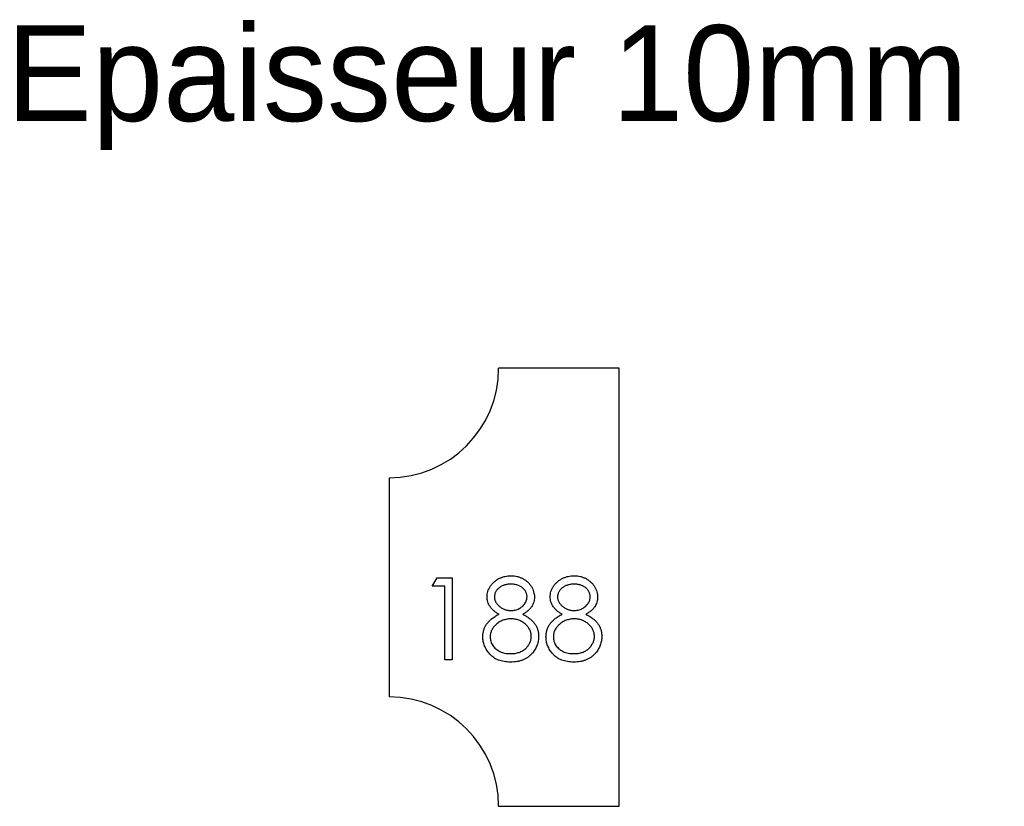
# Model space of a CAD drawing. Header units: millimetres. Extents: x 59 to 239, y 149 to 292.
import ezdxf

# ---------------------------------------------------------------- set-up
doc = ezdxf.new("R2010")
doc.units = ezdxf.units.MM

msp = doc.modelspace()

# ---------------------------------------------------------------- linework, layer by layer
at = {"color": 7, "linetype": 'Continuous', "lineweight": 25}
for p, q in [((168.79, 228.62), (146.79, 228.62)), ((168.79, 148.62), (168.79, 228.62)), ((126.79, 208.62), (126.79, 168.62)), ((146.79, 148.62), (168.79, 148.62))]:
    msp.add_line(p, q, dxfattribs=at)
at = {"color": 1, "linetype": 'Continuous', "lineweight": 25}
for p, q in [((134.67, 188.81), (135.55, 190.35)), ((135.55, 190.35), (138.32, 190.35)), ((138.32, 190.35), (138.32, 175.35)), ((136.98, 188.81), (134.67, 188.81)), ((136.98, 175.35), (136.98, 188.81)), ((138.32, 175.35), (136.98, 175.35))]:
    msp.add_line(p, q, dxfattribs=at)
for centre, start, end in [((126.79, 228.62), 270, 0), ((126.79, 148.62), 0, 90)]:
    msp.add_arc(centre, 20, start, end)
for points, knots in [([(144.67, 186.88), (144.68, 187.04), (144.69, 187.36), (144.81, 187.84), (144.99, 188.31), (145.24, 188.77), (145.56, 189.2), (145.94, 189.59), (146.37, 189.93), (146.85, 190.22), (147.37, 190.45), (147.92, 190.61), (148.48, 190.71), (148.87, 190.72), (149.07, 190.73)], [0, 0, 0, 0, 0.074056, 0.148865, 0.22666, 0.308132, 0.391177, 0.473947, 0.557942, 0.645001, 0.733373, 0.821098, 0.90929, 1, 1, 1, 1]), ([(149.07, 190.73), (149.26, 190.72), (149.63, 190.71), (150.19, 190.61), (150.72, 190.44), (151.22, 190.21), (151.69, 189.92), (152.1, 189.58), (152.47, 189.2), (152.77, 188.76), (153.02, 188.3), (153.19, 187.82), (153.3, 187.34), (153.32, 187), (153.32, 186.84)], [0, 0, 0, 0, 0.089403, 0.176293, 0.262607, 0.34942, 0.435467, 0.518891, 0.600969, 0.683865, 0.765824, 0.844888, 0.922285, 1, 1, 1, 1]), ([(156.21, 186.88), (156.22, 187.04), (156.23, 187.36), (156.34, 187.84), (156.53, 188.31), (156.78, 188.77), (157.1, 189.2), (157.47, 189.59), (157.91, 189.93), (158.39, 190.22), (158.91, 190.45), (159.46, 190.61), (160.02, 190.71), (160.41, 190.72), (160.61, 190.73)], [0, 0, 0, 0, 0.074056, 0.148865, 0.22666, 0.308132, 0.391177, 0.473947, 0.557942, 0.645001, 0.733373, 0.821098, 0.90929, 1, 1, 1, 1]), ([(160.61, 190.73), (160.8, 190.72), (161.17, 190.71), (161.72, 190.61), (162.25, 190.44), (162.76, 190.21), (163.23, 189.92), (163.64, 189.58), (164.01, 189.2), (164.31, 188.76), (164.56, 188.3), (164.73, 187.82), (164.84, 187.34), (164.86, 187), (164.86, 186.84)], [0, 0, 0, 0, 0.089403, 0.176293, 0.262607, 0.34942, 0.435467, 0.518891, 0.600969, 0.683865, 0.765824, 0.844888, 0.922285, 1, 1, 1, 1]), ([(148.99, 189.19), (148.89, 189.19), (148.68, 189.18), (148.38, 189.15), (148.09, 189.1), (147.82, 189.02), (147.56, 188.93), (147.31, 188.81), (147.08, 188.67), (146.86, 188.51), (146.66, 188.33), (146.49, 188.15), (146.35, 187.95), (146.22, 187.75), (146.13, 187.54), (146.07, 187.32), (146.02, 187.09), (146.02, 186.94), (146.02, 186.86)], [0, 0, 0, 0, 0.075221, 0.147165, 0.216383, 0.283941, 0.350301, 0.414972, 0.479181, 0.544184, 0.607558, 0.667324, 0.725168, 0.781029, 0.834891, 0.889471, 0.944089, 1, 1, 1, 1]), ([(151.98, 186.89), (151.98, 186.96), (151.97, 187.1), (151.93, 187.31), (151.87, 187.52), (151.79, 187.72), (151.68, 187.91), (151.55, 188.11), (151.39, 188.29), (151.21, 188.47), (151.01, 188.64), (150.79, 188.79), (150.54, 188.91), (150.27, 189.02), (149.98, 189.09), (149.67, 189.15), (149.34, 189.18), (149.11, 189.19), (148.99, 189.19)], [0, 0, 0, 0, 0.050887, 0.101004, 0.151725, 0.203028, 0.256199, 0.311374, 0.369279, 0.430507, 0.492993, 0.556503, 0.622108, 0.690284, 0.761455, 0.836405, 0.915512, 1, 1, 1, 1]), ([(160.53, 189.19), (160.42, 189.19), (160.22, 189.18), (159.92, 189.15), (159.63, 189.1), (159.36, 189.02), (159.09, 188.93), (158.85, 188.81), (158.62, 188.67), (158.4, 188.51), (158.2, 188.33), (158.03, 188.15), (157.88, 187.95), (157.76, 187.75), (157.67, 187.54), (157.61, 187.32), (157.56, 187.09), (157.56, 186.94), (157.56, 186.86)], [0, 0, 0, 0, 0.075221, 0.147165, 0.216383, 0.283941, 0.350301, 0.414972, 0.479181, 0.544184, 0.607558, 0.667324, 0.725168, 0.781029, 0.834891, 0.889471, 0.944089, 1, 1, 1, 1]), ([(163.52, 186.89), (163.51, 186.96), (163.51, 187.1), (163.47, 187.31), (163.41, 187.52), (163.33, 187.72), (163.22, 187.91), (163.09, 188.11), (162.93, 188.29), (162.75, 188.47), (162.55, 188.64), (162.33, 188.79), (162.08, 188.91), (161.81, 189.02), (161.52, 189.09), (161.21, 189.15), (160.88, 189.18), (160.65, 189.19), (160.53, 189.19)], [0, 0, 0, 0, 0.050887, 0.101004, 0.151725, 0.203028, 0.256199, 0.311374, 0.369279, 0.430507, 0.492993, 0.556503, 0.622108, 0.690284, 0.761455, 0.836405, 0.915512, 1, 1, 1, 1]), ([(146.86, 183.7), (146.69, 183.8), (146.35, 183.98), (145.9, 184.31), (145.52, 184.68), (145.21, 185.08), (144.97, 185.51), (144.8, 185.95), (144.69, 186.41), (144.68, 186.72), (144.67, 186.88)], [0, 0, 0, 0, 0.145849, 0.281964, 0.410893, 0.535063, 0.654726, 0.77015, 0.884564, 1, 1, 1, 1]), ([(146.02, 186.86), (146.02, 186.78), (146.03, 186.63), (146.07, 186.4), (146.14, 186.17), (146.24, 185.96), (146.37, 185.74), (146.53, 185.54), (146.71, 185.34), (146.92, 185.15), (147.15, 184.97), (147.39, 184.81), (147.65, 184.68), (147.91, 184.57), (148.18, 184.49), (148.46, 184.43), (148.75, 184.39), (148.95, 184.39), (149.05, 184.38)], [0, 0, 0, 0, 0.054564, 0.107826, 0.161924, 0.21751, 0.274498, 0.334815, 0.397555, 0.464755, 0.532901, 0.600097, 0.665354, 0.731084, 0.796883, 0.863292, 0.930831, 1, 1, 1, 1]), ([(149.05, 184.38), (149.17, 184.39), (149.43, 184.4), (149.8, 184.46), (150.17, 184.57), (150.51, 184.73), (150.84, 184.91), (151.13, 185.13), (151.38, 185.39), (151.6, 185.67), (151.76, 185.97), (151.89, 186.28), (151.96, 186.58), (151.97, 186.79), (151.98, 186.89)], [0, 0, 0, 0, 0.089713, 0.178541, 0.266908, 0.356931, 0.445731, 0.530796, 0.614591, 0.698244, 0.779084, 0.855316, 0.928538, 1, 1, 1, 1]), ([(153.32, 186.84), (153.32, 186.68), (153.31, 186.36), (153.21, 185.89), (153.03, 185.46), (152.8, 185.05), (152.49, 184.67), (152.13, 184.31), (151.69, 183.98), (151.36, 183.8), (151.19, 183.7)], [0, 0, 0, 0, 0.121926, 0.239455, 0.354774, 0.471476, 0.592265, 0.718653, 0.854866, 1, 1, 1, 1]), ([(158.4, 183.7), (158.23, 183.8), (157.89, 183.98), (157.44, 184.31), (157.06, 184.68), (156.75, 185.08), (156.51, 185.51), (156.34, 185.95), (156.23, 186.41), (156.21, 186.72), (156.21, 186.88)], [0, 0, 0, 0, 0.145849, 0.281964, 0.410893, 0.535063, 0.654726, 0.77015, 0.884564, 1, 1, 1, 1]), ([(157.56, 186.86), (157.56, 186.78), (157.56, 186.63), (157.61, 186.4), (157.68, 186.17), (157.78, 185.96), (157.91, 185.74), (158.06, 185.54), (158.25, 185.34), (158.46, 185.15), (158.69, 184.97), (158.93, 184.81), (159.19, 184.68), (159.45, 184.57), (159.72, 184.49), (160, 184.43), (160.29, 184.39), (160.48, 184.39), (160.58, 184.38)], [0, 0, 0, 0, 0.054564, 0.107826, 0.161924, 0.21751, 0.274498, 0.334815, 0.397555, 0.464755, 0.532901, 0.600097, 0.665354, 0.731084, 0.796883, 0.863292, 0.930831, 1, 1, 1, 1]), ([(160.58, 184.38), (160.71, 184.39), (160.97, 184.4), (161.34, 184.46), (161.7, 184.57), (162.05, 184.73), (162.38, 184.91), (162.67, 185.13), (162.92, 185.39), (163.13, 185.67), (163.3, 185.97), (163.43, 186.28), (163.5, 186.58), (163.51, 186.79), (163.52, 186.89)], [0, 0, 0, 0, 0.089713, 0.178541, 0.266908, 0.356931, 0.445731, 0.530796, 0.614591, 0.698244, 0.779084, 0.855316, 0.928538, 1, 1, 1, 1]), ([(164.86, 186.84), (164.86, 186.68), (164.84, 186.36), (164.74, 185.89), (164.57, 185.46), (164.34, 185.05), (164.03, 184.67), (163.66, 184.31), (163.23, 183.98), (162.9, 183.8), (162.73, 183.7)], [0, 0, 0, 0, 0.121926, 0.239455, 0.354774, 0.471476, 0.592265, 0.718653, 0.854866, 1, 1, 1, 1]), ([(143.9, 179.59), (143.9, 179.7), (143.91, 179.9), (143.94, 180.21), (144, 180.51), (144.07, 180.8), (144.17, 181.09), (144.29, 181.36), (144.43, 181.63), (144.6, 181.89), (144.79, 182.14), (145, 182.39), (145.24, 182.63), (145.52, 182.85), (145.81, 183.08), (146.14, 183.29), (146.49, 183.51), (146.73, 183.64), (146.86, 183.7)], [0, 0, 0, 0, 0.058845, 0.116298, 0.172649, 0.228746, 0.284538, 0.340718, 0.397083, 0.453952, 0.512754, 0.573075, 0.636439, 0.702408, 0.771517, 0.844208, 0.920082, 1, 1, 1, 1]), ([(151.19, 183.7), (151.32, 183.64), (151.56, 183.51), (151.9, 183.31), (152.21, 183.1), (152.5, 182.89), (152.76, 182.67), (153, 182.44), (153.21, 182.2), (153.4, 181.96), (153.57, 181.71), (153.71, 181.44), (153.83, 181.18), (153.92, 180.9), (154, 180.62), (154.06, 180.32), (154.09, 180.02), (154.09, 179.82), (154.09, 179.71)], [0, 0, 0, 0, 0.079515, 0.15508, 0.226871, 0.295896, 0.362033, 0.425089, 0.485374, 0.544048, 0.601006, 0.657885, 0.714011, 0.769498, 0.826152, 0.8829, 0.940709, 1, 1, 1, 1]), ([(155.44, 179.59), (155.44, 179.7), (155.45, 179.9), (155.48, 180.21), (155.54, 180.51), (155.61, 180.8), (155.71, 181.09), (155.83, 181.36), (155.97, 181.63), (156.14, 181.89), (156.32, 182.14), (156.54, 182.39), (156.78, 182.63), (157.06, 182.85), (157.35, 183.08), (157.68, 183.29), (158.02, 183.51), (158.27, 183.64), (158.4, 183.7)], [0, 0, 0, 0, 0.058845, 0.116298, 0.172649, 0.228746, 0.284538, 0.340718, 0.397083, 0.453952, 0.512754, 0.573075, 0.636439, 0.702408, 0.771517, 0.844208, 0.920082, 1, 1, 1, 1]), ([(162.73, 183.7), (162.86, 183.64), (163.09, 183.51), (163.43, 183.31), (163.75, 183.1), (164.04, 182.89), (164.3, 182.67), (164.54, 182.44), (164.75, 182.2), (164.94, 181.96), (165.1, 181.71), (165.24, 181.44), (165.37, 181.18), (165.46, 180.9), (165.54, 180.62), (165.59, 180.32), (165.62, 180.02), (165.63, 179.82), (165.63, 179.71)], [0, 0, 0, 0, 0.079515, 0.15508, 0.226871, 0.295896, 0.362033, 0.425089, 0.485374, 0.544048, 0.601006, 0.657885, 0.714011, 0.769498, 0.826152, 0.8829, 0.940709, 1, 1, 1, 1]), ([(149.08, 182.85), (148.95, 182.84), (148.68, 182.84), (148.3, 182.79), (147.93, 182.71), (147.58, 182.61), (147.25, 182.46), (146.93, 182.3), (146.63, 182.09), (146.35, 181.86), (146.09, 181.61), (145.87, 181.35), (145.67, 181.07), (145.52, 180.79), (145.39, 180.49), (145.31, 180.19), (145.26, 179.87), (145.25, 179.65), (145.25, 179.55)], [0, 0, 0, 0, 0.071258, 0.13979, 0.206465, 0.271493, 0.336029, 0.400214, 0.464659, 0.529715, 0.594078, 0.655637, 0.714894, 0.772151, 0.829026, 0.88514, 0.942088, 1, 1, 1, 1]), ([(152.75, 179.69), (152.74, 179.79), (152.74, 179.99), (152.69, 180.29), (152.6, 180.58), (152.48, 180.86), (152.33, 181.13), (152.14, 181.4), (151.92, 181.65), (151.67, 181.89), (151.4, 182.11), (151.11, 182.31), (150.8, 182.47), (150.49, 182.61), (150.15, 182.72), (149.81, 182.79), (149.45, 182.84), (149.2, 182.84), (149.08, 182.85)], [0, 0, 0, 0, 0.05733, 0.113045, 0.169155, 0.225739, 0.283781, 0.3434, 0.406267, 0.471742, 0.538342, 0.603393, 0.667654, 0.732268, 0.797037, 0.86307, 0.930368, 1, 1, 1, 1]), ([(160.62, 182.85), (160.48, 182.84), (160.22, 182.84), (159.84, 182.79), (159.47, 182.71), (159.12, 182.61), (158.79, 182.46), (158.46, 182.3), (158.16, 182.09), (157.88, 181.86), (157.63, 181.61), (157.4, 181.35), (157.21, 181.07), (157.06, 180.79), (156.93, 180.49), (156.85, 180.19), (156.8, 179.87), (156.79, 179.65), (156.79, 179.55)], [0, 0, 0, 0, 0.071258, 0.13979, 0.206465, 0.271493, 0.336029, 0.400214, 0.464659, 0.529715, 0.594078, 0.655637, 0.714894, 0.772151, 0.829026, 0.88514, 0.942088, 1, 1, 1, 1]), ([(164.29, 179.69), (164.28, 179.79), (164.27, 179.99), (164.23, 180.29), (164.14, 180.58), (164.02, 180.86), (163.87, 181.13), (163.68, 181.4), (163.46, 181.65), (163.21, 181.89), (162.94, 182.11), (162.65, 182.31), (162.34, 182.47), (162.03, 182.61), (161.69, 182.72), (161.35, 182.79), (160.99, 182.84), (160.74, 182.84), (160.62, 182.85)], [0, 0, 0, 0, 0.05733, 0.113045, 0.169155, 0.225739, 0.283781, 0.3434, 0.406267, 0.471742, 0.538342, 0.603393, 0.667654, 0.732268, 0.797037, 0.86307, 0.930368, 1, 1, 1, 1]), ([(148.98, 174.96), (148.77, 174.97), (148.38, 174.98), (147.81, 175.04), (147.28, 175.15), (146.78, 175.31), (146.33, 175.51), (145.91, 175.77), (145.52, 176.06), (145.19, 176.4), (144.89, 176.76), (144.62, 177.14), (144.4, 177.53), (144.22, 177.92), (144.08, 178.33), (143.98, 178.74), (143.91, 179.16), (143.91, 179.45), (143.9, 179.59)], [0, 0, 0, 0, 0.078555, 0.152861, 0.223556, 0.290371, 0.355398, 0.418285, 0.480381, 0.543065, 0.604915, 0.664388, 0.721932, 0.77801, 0.833832, 0.888863, 0.94409, 1, 1, 1, 1]), ([(145.25, 179.55), (145.25, 179.41), (145.27, 179.14), (145.36, 178.75), (145.51, 178.37), (145.71, 178), (145.97, 177.66), (146.28, 177.36), (146.63, 177.1), (147.03, 176.88), (147.48, 176.71), (147.95, 176.59), (148.46, 176.51), (148.81, 176.5), (148.99, 176.5)], [0, 0, 0, 0, 0.074911, 0.149165, 0.224533, 0.302398, 0.382007, 0.46125, 0.542201, 0.626514, 0.71441, 0.80487, 0.90011, 1, 1, 1, 1]), ([(148.99, 176.5), (149.13, 176.5), (149.41, 176.51), (149.8, 176.55), (150.18, 176.63), (150.54, 176.73), (150.87, 176.87), (151.18, 177.03), (151.47, 177.22), (151.73, 177.45), (151.97, 177.69), (152.17, 177.95), (152.35, 178.21), (152.5, 178.49), (152.61, 178.77), (152.69, 179.07), (152.74, 179.37), (152.74, 179.58), (152.75, 179.69)], [0, 0, 0, 0, 0.076555, 0.149154, 0.218816, 0.285398, 0.350346, 0.414155, 0.477206, 0.540391, 0.602222, 0.662051, 0.719949, 0.775919, 0.831123, 0.886673, 0.942555, 1, 1, 1, 1]), ([(154.09, 179.71), (154.09, 179.57), (154.08, 179.28), (154.03, 178.86), (153.94, 178.45), (153.82, 178.05), (153.65, 177.67), (153.46, 177.3), (153.23, 176.94), (153.05, 176.72), (152.96, 176.61)], [0, 0, 0, 0, 0.128154, 0.253665, 0.377314, 0.500218, 0.62293, 0.745847, 0.871399, 1, 1, 1, 1]), ([(160.51, 174.96), (160.31, 174.97), (159.92, 174.98), (159.35, 175.04), (158.82, 175.15), (158.32, 175.31), (157.86, 175.51), (157.45, 175.77), (157.06, 176.06), (156.72, 176.4), (156.42, 176.76), (156.16, 177.14), (155.94, 177.53), (155.75, 177.92), (155.61, 178.33), (155.51, 178.74), (155.45, 179.16), (155.44, 179.45), (155.44, 179.59)], [0, 0, 0, 0, 0.078555, 0.152861, 0.223556, 0.290371, 0.355398, 0.418285, 0.480381, 0.543065, 0.604915, 0.664388, 0.721932, 0.77801, 0.833832, 0.888863, 0.94409, 1, 1, 1, 1]), ([(156.79, 179.55), (156.79, 179.41), (156.8, 179.14), (156.89, 178.75), (157.04, 178.37), (157.25, 178), (157.5, 177.66), (157.82, 177.36), (158.17, 177.1), (158.57, 176.88), (159.01, 176.71), (159.49, 176.59), (160, 176.51), (160.35, 176.5), (160.53, 176.5)], [0, 0, 0, 0, 0.074911, 0.149165, 0.224533, 0.302398, 0.382007, 0.46125, 0.542201, 0.626514, 0.71441, 0.80487, 0.90011, 1, 1, 1, 1]), ([(160.53, 176.5), (160.67, 176.5), (160.94, 176.51), (161.34, 176.55), (161.72, 176.63), (162.07, 176.73), (162.41, 176.87), (162.72, 177.03), (163.01, 177.22), (163.27, 177.45), (163.51, 177.69), (163.71, 177.95), (163.89, 178.21), (164.03, 178.49), (164.15, 178.77), (164.23, 179.07), (164.28, 179.37), (164.28, 179.58), (164.29, 179.69)], [0, 0, 0, 0, 0.076555, 0.149154, 0.218816, 0.285398, 0.350346, 0.414155, 0.477206, 0.540391, 0.602222, 0.662051, 0.719949, 0.775919, 0.831123, 0.886673, 0.942555, 1, 1, 1, 1]), ([(165.63, 179.71), (165.63, 179.57), (165.62, 179.28), (165.57, 178.86), (165.48, 178.45), (165.36, 178.05), (165.19, 177.67), (164.99, 177.3), (164.77, 176.94), (164.59, 176.72), (164.5, 176.61)], [0, 0, 0, 0, 0.128154, 0.253665, 0.377314, 0.500218, 0.62293, 0.745847, 0.871399, 1, 1, 1, 1]), ([(152.96, 176.61), (152.84, 176.48), (152.6, 176.22), (152.2, 175.88), (151.75, 175.59), (151.27, 175.36), (150.75, 175.18), (150.19, 175.05), (149.59, 174.98), (149.19, 174.97), (148.98, 174.96)], [0, 0, 0, 0, 0.119283, 0.237093, 0.354796, 0.474576, 0.59746, 0.724926, 0.858883, 1, 1, 1, 1]), ([(164.5, 176.61), (164.38, 176.48), (164.14, 176.22), (163.73, 175.88), (163.29, 175.59), (162.8, 175.36), (162.28, 175.18), (161.73, 175.05), (161.13, 174.98), (160.72, 174.97), (160.51, 174.96)], [0, 0, 0, 0, 0.119283, 0.237093, 0.354796, 0.474576, 0.59746, 0.724926, 0.858883, 1, 1, 1, 1])]:
    msp.add_open_spline(points, degree=3, knots=knots, dxfattribs=at)

# ---------------------------------------------------------------- texts
at = {"insert": (56.91, 291.28), "char_height": 17.5, "attachment_point": 1}
msp.add_mtext_dynamic_manual_height_columns('Epaisseur 10mm', width=326.1114, gutter_width=87.5, heights=[0], dxfattribs=at)

doc.saveas('drawing.dxf')
